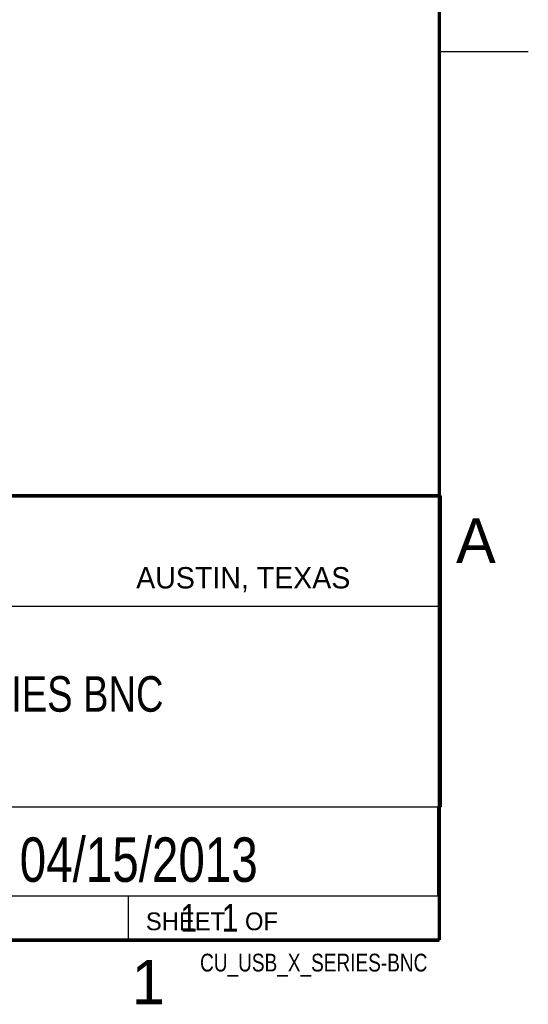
# Model space of a CAD drawing. Header units: inches. Extents: x 0 to 34, y 0 to 22.
# Tile 26 of 80: x 31.1 to 34, y 0.1 to 5.7. Entities that reach past the tile are written whole.
import ezdxf

# ---------------------------------------------------------------- set-up
doc = ezdxf.new("R2010")
doc.units = ezdxf.units.IN
doc.header["$LTSCALE"] = 1.87
doc.header["$MEASUREMENT"] = 0
doc.layers.get('0').update_dxf_attribs({"linetype": 'CONTINUOUS'})
doc.layers.add('DETAIL', color=7, linetype='CONTINUOUS')
doc.layers.add('NOTE', color=7, linetype='CONTINUOUS')
doc.styles.get("Standard").update_dxf_attribs({"font": 'txt', "width": 0.8})
doc.styles.add('TEXTSTYLE_2', font='txt')

msp = doc.modelspace()

# ---------------------------------------------------------------- linework, layer by layer
at = {"color": 2, "linetype": 'CONTINUOUS'}
for p, q in [((33.5, 5.5), (34, 5.5)), ((28.3793, 3.0003), (33.5093, 3.0003)), ((33.5093, 3.0003), (33.5093, 1.2503)), ((28.7231, 2.38), (33.5, 2.38)), ((28.3793, 1.2503), (33.5093, 1.2503)), ((30.13, 1.2499), (33.49, 1.2499)), ((33.49, 1.2499), (33.49, 0.7499)), ((28.38, 0.75), (33.5, 0.75)), ((30.13, 0.7499), (33.49, 0.7499)), ((31.75, 0.75), (33.5, 0.75)), ((31.75, 0.75), (31.75, 0.5)), ((33.5, 0.75), (33.5, 0.5)), ((31.75, 0.5), (33.5, 0.5)), ((32.4953, 0.5017), (33.4953, 0.5017)), ((32.4953, 0.5017), (32.4953, 0.5012)), ((32.4953, 0.5012), (33.4953, 0.5012)), ((33.4953, 0.5017), (33.4953, 0.5012))]:
    msp.add_line(p, q, dxfattribs=at)
at = {"color": 7, "linetype": 'CONTINUOUS', "const_width": 0.02}
for points in [[(33.5, 0.5), (33.5, 21.5)], [(25.58, 3), (33.5, 3)], [(0.5, 0.5), (33.5, 0.5)]]:
    msp.add_lwpolyline(points, dxfattribs=at)

# ---------------------------------------------------------------- texts
at = {"color": 2, "linetype": 'CONTINUOUS', "attachment_point": 1, "line_spacing_factor": 0.9, "style": 'TEXTSTYLE_2'}
for s, insert, char_height, width in [('A', (33.5939, 2.8728), 0.25, 0.25), ('AUSTIN, TEXAS', (31.7957, 2.599), 0.12, 1.56), ('SHEET   OF', (31.8499, 0.6557), 0.1, 1), ('1', (31.7706, 0.389), 0.25, 0.25)]:
    msp.add_mtext(s, dxfattribs=dict(at, insert=insert, char_height=char_height, width=width))
at = {"layer": 'DETAIL', "color": 7, "linetype": 'CONTINUOUS', "insert": (31.8125, 0.7031), "char_height": 0.15625, "width": 1.25, "attachment_point": 1, "line_spacing_factor": 0.9}
msp.add_mtext('     1   1', dxfattribs=at)
at = {"layer": 'DETAIL', "color": 2, "linetype": 'CONTINUOUS', "insert": (33.4328, 0.4236), "char_height": 0.1, "width": 1.52, "attachment_point": 3, "line_spacing_factor": 0.9}
msp.add_mtext('CU_USB_X_SERIES-BNC', dxfattribs=at)
at = {"layer": 'NOTE', "color": 7, "linetype": 'CONTINUOUS', "attachment_point": 2, "line_spacing_factor": 0.9}
for s, insert, char_height, width in [('USB-X SERIES BNC\\P ', (30.9443, 1.9853), 0.2, 2.56), ('04/15/2013', (31.81, 1.078), 0.25, 2)]:
    msp.add_mtext(s, dxfattribs=dict(at, insert=insert, char_height=char_height, width=width))

doc.saveas('drawing.dxf')
